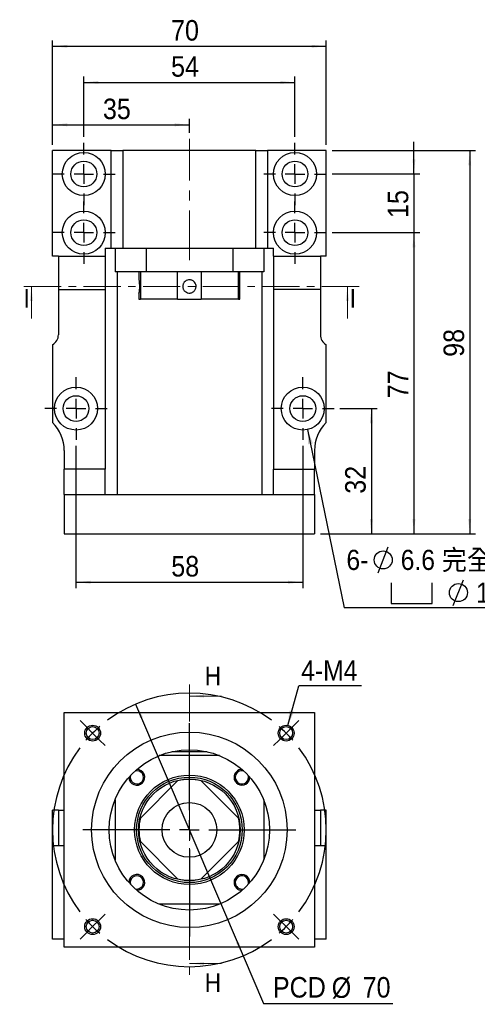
# Model space of a CAD drawing. Header units: millimetres. Extents: x 62 to 403, y 0 to 290.
# Tile 1 of 5: x 62 to 179, y 30 to 282. Entities that reach past the tile are written whole.
import ezdxf

# ---------------------------------------------------------------- set-up
doc = ezdxf.new("R2010")
doc.units = ezdxf.units.MM
doc.header["$LTSCALE"] = 1.5
doc.linetypes.add('CENTER', pattern=[10.16, 6.35, -1.27, 1.27, -1.27])
doc.linetypes.add('CENTERX2', pattern=[20.32, 12.7, -2.54, 2.54, -2.54])
doc.layers.add('FORMAT', color=7, linetype='Continuous')
doc.styles.add('SLDTEXTSTYLE0', font='GOTHIC.TTF', dxfattribs={"width": 0.913, "bigfont": 'bigfont'})
doc.styles.add('SLDTEXTSTYLE1', font='GOTHIC.TTF', dxfattribs={"width": 0.913})
doc.styles.get("Standard").update_dxf_attribs({"font": 'GOTHIC.TTF'})
doc.dimstyles.new('SLDDIMSTYLE0', dxfattribs={"dimtxt": 5.25, "dimasz": 3.75, "dimexe": 0, "dimexo": 0.0625, "dimgap": 1.3125, "dimtad": 1, "dimrnd": 1e-09, "dimzin": 12, "dimdsep": 46, "dimtxsty": 'SLDTEXTSTYLE1', "dimsah": 1, "dimcen": 0.09, "dimadec": 0, "dimazin": 3, "dimtfac": 1, "dimtofl": 0, "dimtmove": 0, "dimatfit": 3, "dimfxl": 0, "dimfrac": 2, "dimtolj": 1, "dimtzin": 12, "dimarcsym": 0})
doc.dimstyles.new('SLDDIMSTYLE1', dxfattribs={"dimtxt": 5.25, "dimasz": 3.75, "dimexe": 0, "dimexo": 0.0625, "dimgap": 1.3125, "dimtad": 1, "dimrnd": 1e-09, "dimzin": 12, "dimdsep": 46, "dimtxsty": 'SLDTEXTSTYLE1', "dimsah": 1, "dimcen": 0.09, "dimadec": 0, "dimazin": 3, "dimtfac": 1, "dimtmove": 0, "dimatfit": 0, "dimfxl": 0, "dimfrac": 2, "dimtolj": 1, "dimtzin": 12, "dimarcsym": 0})
doc.dimstyles.new('SLDDIMSTYLE2', dxfattribs={"dimtxt": 0.18, "dimasz": 3.75, "dimexe": 0, "dimexo": 0.0625, "dimgap": 0, "dimtad": 0, "dimtih": 1, "dimtoh": 1, "dimdec": 0, "dimrnd": 1e-09, "dimzin": 0, "dimdsep": 46, "dimtxsty": 'Standard', "dimsah": 1, "dimcen": 0.09, "dimadec": 0, "dimazin": 0, "dimtfac": 3.75, "dimtdec": 0, "dimtofl": 0, "dimtmove": 0, "dimatfit": 3, "dimfxl": 0, "dimfrac": 2, "dimtolj": 1, "dimtzin": 0, "dimarcsym": 0})
doc.dimstyles.new('SLDDIMSTYLE3', dxfattribs={"dimtxt": 5.25, "dimasz": 3.75, "dimexe": 0, "dimexo": 0.0625, "dimgap": 1.3125, "dimtad": 0, "dimtih": 1, "dimtoh": 1, "dimrnd": 1e-09, "dimzin": 12, "dimdsep": 46, "dimtxsty": 'SLDTEXTSTYLE1', "dimsah": 1, "dimcen": 0, "dimadec": 0, "dimazin": 3, "dimtfac": 1, "dimtmove": 0, "dimatfit": 3, "dimfxl": 0, "dimfrac": 2, "dimtolj": 1, "dimtzin": 12, "dimarcsym": 0})

# ---------------------------------------------------------------- blocks, each defined once
blk = doc.blocks.new('_D')
at = {"layer": 'FORMAT', "color": 7}
for p, q in [((70.34, 249.66), (70.34, 256.24)), ((70.34, 254.74), (105.34, 254.74)), ((105.34, 252.66), (105.34, 256.24))]:
    blk.add_line(p, q, dxfattribs=at)
for points in [[(70.34, 254.74), (74.09, 254.36), (74.09, 255.11)], [(105.34, 254.74), (101.59, 255.11), (101.59, 254.36)]]:
    blk.add_solid(points, dxfattribs=at)
at = {"layer": 'FORMAT', "color": 7, "insert": (83.23, 261.44), "char_height": 5.25, "attachment_point": 1, "style": 'SLDTEXTSTYLE1'}
blk.add_mtext('35', dxfattribs=at)
blk = doc.blocks.new('_D_1')
at = {"layer": 'FORMAT', "color": 7}
for p, q in [((78.34, 251.66), (78.34, 267.08)), ((132.34, 251.66), (132.34, 267.08)), ((78.34, 265.58), (132.34, 265.58))]:
    blk.add_line(p, q, dxfattribs=at)
for points in [[(78.34, 265.58), (82.09, 265.21), (82.09, 265.96)], [(132.34, 265.58), (128.59, 265.96), (128.59, 265.21)]]:
    blk.add_solid(points, dxfattribs=at)
at = {"layer": 'FORMAT', "color": 7, "insert": (100.65, 272.29), "char_height": 5.25, "attachment_point": 1, "style": 'SLDTEXTSTYLE1'}
blk.add_mtext('54', dxfattribs=at)
blk = doc.blocks.new('_D_2')
at = {"layer": 'FORMAT', "color": 7}
for p, q in [((70.34, 249.66), (70.34, 276.33)), ((70.34, 274.83), (140.34, 274.83)), ((140.34, 249.66), (140.34, 276.33))]:
    blk.add_line(p, q, dxfattribs=at)
for points in [[(70.34, 274.83), (74.09, 274.45), (74.09, 275.2)], [(140.34, 274.83), (136.59, 275.2), (136.59, 274.45)]]:
    blk.add_solid(points, dxfattribs=at)
at = {"layer": 'FORMAT', "color": 7, "insert": (100.65, 281.53), "char_height": 5.25, "attachment_point": 1, "style": 'SLDTEXTSTYLE1'}
blk.add_mtext('70', dxfattribs=at)
blk = doc.blocks.new('_D_3')
at = {"layer": 'FORMAT', "color": 7}
for p, q in [((76.34, 172.66), (76.34, 136.24)), ((134.34, 172.66), (134.34, 136.24)), ((76.34, 137.74), (134.34, 137.74))]:
    blk.add_line(p, q, dxfattribs=at)
for points in [[(76.34, 137.74), (80.09, 137.37), (80.09, 138.12)], [(134.34, 137.74), (130.59, 138.12), (130.59, 137.37)]]:
    blk.add_solid(points, dxfattribs=at)
at = {"layer": 'FORMAT', "color": 7, "insert": (100.71, 144.45), "char_height": 5.25, "attachment_point": 1, "style": 'SLDTEXTSTYLE1'}
blk.add_mtext('58', dxfattribs=at)
blk = doc.blocks.new('_D_4')
at = {"layer": 'FORMAT', "color": 7}
for p, q in [((143.84, 182.16), (153.38, 182.16)), ((151.88, 182.16), (151.88, 150.16)), ((138.84, 150.16), (153.38, 150.16))]:
    blk.add_line(p, q, dxfattribs=at)
for points in [[(151.88, 182.16), (151.5, 178.41), (152.25, 178.41)], [(151.88, 150.16), (152.25, 153.91), (151.5, 153.91)]]:
    blk.add_solid(points, dxfattribs=at)
at = {"layer": 'FORMAT', "color": 7, "insert": (145.17, 160.38), "char_height": 5.25, "attachment_point": 1, "rotation": 90, "style": 'SLDTEXTSTYLE1'}
blk.add_mtext('32', dxfattribs=at)
blk = doc.blocks.new('_D_5')
at = {"layer": 'FORMAT', "color": 7}
for p, q in [((141.84, 227.16), (164.27, 227.16)), ((162.77, 227.16), (162.77, 150.16)), ((138.84, 150.16), (164.27, 150.16))]:
    blk.add_line(p, q, dxfattribs=at)
for points in [[(162.77, 227.16), (162.39, 223.41), (163.14, 223.41)], [(162.77, 150.16), (163.14, 153.91), (162.39, 153.91)]]:
    blk.add_solid(points, dxfattribs=at)
at = {"layer": 'FORMAT', "color": 7, "insert": (156.06, 184.78), "char_height": 5.25, "attachment_point": 1, "rotation": 90, "style": 'SLDTEXTSTYLE1'}
blk.add_mtext('77', dxfattribs=at)
blk = doc.blocks.new('_D_6')
at = {"layer": 'FORMAT', "color": 7}
for p, q in [((162.77, 242.16), (162.77, 250.41)), ((141.84, 242.16), (164.27, 242.16)), ((162.77, 242.16), (162.77, 227.16)), ((141.84, 227.16), (164.27, 227.16)), ((162.77, 227.16), (162.77, 218.91))]:
    blk.add_line(p, q, dxfattribs=at)
for points in [[(162.77, 242.16), (163.14, 245.91), (162.39, 245.91)], [(162.77, 227.16), (162.39, 223.41), (163.14, 223.41)]]:
    blk.add_solid(points, dxfattribs=at)
at = {"layer": 'FORMAT', "color": 7, "insert": (156.06, 230.91), "char_height": 5.25, "attachment_point": 1, "rotation": 90, "style": 'SLDTEXTSTYLE1'}
blk.add_mtext('15', dxfattribs=at)
blk = doc.blocks.new('_D_7')
at = {"layer": 'FORMAT', "color": 7}
for p, q in [((141.84, 248.16), (178.54, 248.16)), ((177.04, 248.16), (177.04, 150.16)), ((138.84, 150.16), (178.54, 150.16))]:
    blk.add_line(p, q, dxfattribs=at)
for points in [[(177.04, 248.16), (176.66, 244.41), (177.41, 244.41)], [(177.04, 150.16), (177.41, 153.91), (176.66, 153.91)]]:
    blk.add_solid(points, dxfattribs=at)
at = {"layer": 'FORMAT', "color": 7, "insert": (170.33, 195.39), "char_height": 5.25, "attachment_point": 1, "rotation": 90, "style": 'SLDTEXTSTYLE1'}
blk.add_mtext('98', dxfattribs=at)
blk = doc.blocks.new('SW_SYMBOL_HOLE_DIAM')
at = {"layer": 'FORMAT', "color": 0}
blk.add_line((450, 0), (1050, 1500), dxfattribs=at)
blk.add_circle((750, 750), 525, dxfattribs=at)
blk = doc.blocks.new('SW_SYMBOL_HOLE_SPOT')
at = {"layer": 'FORMAT', "color": 0}
for p, q in [((0, 1312.5), (0, 112.5)), ((2400, 112.5), (2400, 1312.5)), ((0, 112.5), (2400, 112.5))]:
    blk.add_line(p, q, dxfattribs=at)
blk = doc.blocks.new('SW_NOTE_0')
at = {"layer": 'FORMAT', "color": 0}
blk.add_line((52.64, 0), (0, 0), dxfattribs=at)
at = {"layer": 'FORMAT', "color": 0, "xscale": 0.0043935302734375, "yscale": 0.0043935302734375, "zscale": 0.0043935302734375}
for name, p in [('SW_SYMBOL_HOLE_DIAM', (6.68, 8.95)), ('SW_SYMBOL_HOLE_SPOT', (11.99, 0.57)), ('SW_SYMBOL_HOLE_DIAM', (25.93, 0.57))]:
    blk.add_blockref(name, p, dxfattribs=at)
at = {"layer": 'FORMAT', "color": 0, "attachment_point": 1}
for s, insert, char_height, style in [('6-', (0.58, 14.82), 5.159, 'SLDTEXTSTYLE1'), ('6.6 \\M+18AAE\\M+19153\\M+18AD1\\M+190FA', (14.46, 14.82), 5.1594, 'SLDTEXTSTYLE0'), ('11', (33.71, 6.44), 5.159, 'SLDTEXTSTYLE1')]:
    blk.add_mtext(s, dxfattribs=dict(at, insert=insert, char_height=char_height, style=style))
blk = doc.blocks.new('SW_CENTERMARKSYMBOL_0')
at = {"layer": 'FORMAT', "color": 0}
for p, q in [((0, 5), (0, 8)), ((-5, 0), (-8, 0)), ((0, 0), (-2.5, 0)), ((0, 0), (0, 2.5)), ((0, 0), (0, -2.5)), ((0, 0), (2.5, 0)), ((5, 0), (8, 0)), ((0, -5), (0, -8))]:
    blk.add_line(p, q, dxfattribs=at)
blk = doc.blocks.new('SW_CENTERMARKSYMBOL_1')
at = {"layer": 'FORMAT', "color": 0}
for p, q in [((0, 5), (0, 8)), ((-5, 0), (-8, 0)), ((0, 0), (-2.5, 0)), ((0, 0), (0, 2.5)), ((0, 0), (0, -2.5)), ((0, 0), (2.5, 0)), ((5, 0), (8, 0)), ((0, -5), (0, -8))]:
    blk.add_line(p, q, dxfattribs=at)
blk = doc.blocks.new('SW_CENTERMARKSYMBOL_2')
at = {"layer": 'FORMAT', "color": 0}
for p, q in [((0, 5), (0, 8)), ((-5, 0), (-8, 0)), ((0, 0), (-2.5, 0)), ((0, 0), (0, 2.5)), ((0, 0), (0, -2.5)), ((0, 0), (2.5, 0)), ((5, 0), (8, 0)), ((0, -5), (0, -8))]:
    blk.add_line(p, q, dxfattribs=at)
blk = doc.blocks.new('SW_CENTERMARKSYMBOL_3')
at = {"layer": 'FORMAT', "color": 0}
for p, q in [((0, 5), (0, 8)), ((-5, 0), (-8, 0)), ((0, 0), (-2.5, 0)), ((0, 0), (0, 2.5)), ((0, 0), (0, -2.5)), ((0, 0), (2.5, 0)), ((5, 0), (8, 0)), ((0, -5), (0, -8))]:
    blk.add_line(p, q, dxfattribs=at)
blk = doc.blocks.new('SW_CENTERMARKSYMBOL_4')
at = {"layer": 'FORMAT', "color": 0}
for p, q in [((0, 5), (0, 8)), ((-5, 0), (-8, 0)), ((0, 0), (-2.5, 0)), ((0, 0), (0, 2.5)), ((0, 0), (0, -2.5)), ((0, 0), (2.5, 0)), ((5, 0), (8, 0)), ((0, -5), (0, -8))]:
    blk.add_line(p, q, dxfattribs=at)
blk = doc.blocks.new('SW_CENTERMARKSYMBOL_5')
at = {"layer": 'FORMAT', "color": 0}
for p, q in [((0, 5), (0, 8)), ((-5, 0), (-8, 0)), ((0, 0), (-2.5, 0)), ((0, 0), (0, 2.5)), ((0, 0), (0, -2.5)), ((0, 0), (2.5, 0)), ((5, 0), (8, 0)), ((0, -5), (0, -8))]:
    blk.add_line(p, q, dxfattribs=at)
blk = doc.blocks.new('_D_8')
at = {"layer": 'FORMAT', "color": 7}
for p, q in [((91.6, 106.59), (119.09, 42.22)), ((119.09, 42.22), (124.32, 29.97)), ((124.32, 29.97), (157.41, 29.97))]:
    blk.add_line(p, q, dxfattribs=at)
for points in [[(91.6, 106.59), (92.73, 103), (93.42, 103.29)], [(119.09, 42.22), (117.96, 45.81), (117.27, 45.52)]]:
    blk.add_solid(points, dxfattribs=at)
at = {"layer": 'FORMAT', "color": 7, "char_height": 5.25, "attachment_point": 1, "style": 'SLDTEXTSTYLE1'}
for s, insert in [('PCD', (126.7, 36.76)), ('%%c', (141.74, 36.68)), ('70', (149.65, 36.76))]:
    blk.add_mtext(s, dxfattribs=dict(at, insert=insert))
blk = doc.blocks.new('SW_NOTE_1')
at = {"layer": 'FORMAT', "color": 0}
blk.add_line((16.05, 0), (0, 0), dxfattribs=at)
at = {"layer": 'FORMAT', "color": 0, "insert": (0.61, 6.47), "char_height": 5.159, "attachment_point": 1, "style": 'SLDTEXTSTYLE1'}
blk.add_mtext('4-M4', dxfattribs=at)
blk = doc.blocks.new('SW_CENTERMARKSYMBOL_6')
at = {"layer": 'FORMAT', "color": 0}
for p, q in [((-51.27, 1.77), (-52.7, 3.2)), ((1.77, 1.77), (3.2, 3.2)), ((-49.5, 0), (-51.27, 1.77)), ((-49.5, 0), (-47.73, -1.77)), ((-24.75, -19.75), (-24.75, 2.5)), ((0, 0), (-1.77, -1.77)), ((0, 0), (1.77, 1.77)), ((-47.73, -1.77), (-46.3, -3.2)), ((-1.77, -1.77), (-3.2, -3.2)), ((-24.75, -24.75), (-24.75, -22.25)), ((-29.75, -24.75), (-52, -24.75)), ((-24.75, -24.75), (-27.25, -24.75)), ((-24.75, -24.75), (-24.75, -27.25)), ((-24.75, -24.75), (-22.25, -24.75)), ((-19.75, -24.75), (2.5, -24.75)), ((-24.75, -29.75), (-24.75, -52)), ((-49.5, -49.5), (-47.73, -47.73)), ((-47.73, -47.73), (-46.3, -46.3)), ((-1.77, -47.73), (-3.2, -46.3)), ((0, -49.5), (-1.77, -47.73)), ((-49.5, -49.5), (-51.27, -51.27)), ((0, -49.5), (1.77, -51.27)), ((-51.27, -51.27), (-52.7, -52.7)), ((1.77, -51.27), (3.2, -52.7))]:
    blk.add_line(p, q, dxfattribs=at)
for start, end in [(53.1851, 126.8149), (135, 139.0926), (130.9074, 135), (45, 49.0926), (40.9074, 45), (143.1851, 216.8149), (323.1851, 36.8149), (220.9074, 225), (315, 319.0926), (225, 229.0926), (310.9074, 315), (233.1851, 306.8149)]:
    blk.add_arc((-24.75, -24.75), 35, start, end, dxfattribs=at)

msp = doc.modelspace()

# ---------------------------------------------------------------- linework, layer by layer
at = {"color": 7, "linetype": 'Continuous', "lineweight": 25}
for p, q in [((70.345, 221.156), (70.345, 248.156)), ((85.345, 248.156), (70.345, 248.156)), ((85.345, 248.156), (88.345, 248.156)), ((85.345, 223.156), (85.345, 248.156)), ((122.345, 248.156), (88.345, 248.156)), ((88.345, 248.156), (88.345, 223.156)), ((122.345, 248.156), (125.345, 248.156)), ((122.345, 223.156), (122.345, 248.156)), ((125.345, 248.156), (125.345, 223.156)), ((140.345, 248.156), (125.345, 248.156)), ((140.345, 221.156), (140.345, 248.156)), ((83.845, 223.156), (83.845, 221.156)), ((83.845, 223.156), (85.345, 223.156)), ((85.345, 223.156), (88.345, 223.156)), ((86.345, 223.156), (86.345, 217.156)), ((88.345, 223.156), (122.345, 223.156)), ((94.254, 223.156), (94.254, 217.156)), ((116.435, 223.156), (116.435, 217.156)), ((122.345, 223.156), (125.345, 223.156)), ((124.345, 223.156), (124.345, 217.156)), ((125.345, 223.156), (126.845, 223.156)), ((126.845, 221.156), (126.845, 223.156)), ((71.845, 221.156), (70.345, 221.156)), ((71.845, 221.156), (83.845, 221.156)), ((71.845, 221.156), (71.845, 212.656)), ((83.845, 221.156), (83.845, 212.656)), ((126.845, 221.156), (138.845, 221.156)), ((126.845, 221.156), (126.845, 212.656)), ((138.845, 221.156), (138.845, 212.656)), ((140.345, 221.156), (138.845, 221.156)), ((94.254, 217.156), (86.345, 217.156)), ((86.845, 217.156), (86.845, 160.156)), ((92.444, 217.156), (92.444, 215.085)), ((92.801, 217.156), (92.801, 210.156)), ((116.435, 217.156), (94.254, 217.156)), ((102.331, 210.156), (102.331, 217.156)), ((108.358, 217.156), (108.358, 210.156)), ((124.345, 217.156), (116.435, 217.156)), ((117.888, 210.156), (117.888, 217.156)), ((118.245, 210.156), (118.245, 217.156)), ((123.845, 217.156), (123.845, 160.156)), ((71.845, 212.656), (83.845, 212.656)), ((71.845, 212.656), (71.845, 201.056)), ((83.845, 212.656), (83.845, 166.656)), ((92.444, 211.728), (92.444, 210.156)), ((92.446, 211.717), (92.447, 211.728)), ((138.845, 212.656), (126.845, 212.656)), ((126.845, 212.656), (126.845, 166.656)), ((138.845, 212.656), (138.845, 201.056)), ((92.444, 210.156), (92.801, 210.156)), ((102.331, 210.156), (92.801, 210.156)), ((102.331, 210.156), (108.358, 210.156)), ((117.888, 210.156), (108.358, 210.156)), ((117.888, 210.156), (118.245, 210.156)), ((70.345, 198.458), (70.345, 178.564)), ((140.345, 178.564), (140.345, 198.458)), ((73.344, 171.423), (73.344, 166.656)), ((137.345, 171.423), (137.345, 166.656)), ((83.845, 166.656), (73.344, 166.656)), ((73.344, 160.156), (73.344, 166.656)), ((83.845, 160.156), (83.845, 166.656)), ((126.845, 166.656), (137.345, 166.656)), ((126.845, 160.156), (126.845, 166.656)), ((137.345, 160.156), (137.345, 166.656)), ((73.344, 160.156), (137.345, 160.156)), ((73.344, 160.156), (73.344, 150.156)), ((137.345, 160.156), (137.345, 150.156)), ((73.344, 150.156), (137.345, 150.156)), ((73.344, 104.405), (137.345, 104.405)), ((73.344, 44.405), (73.344, 104.405)), ((137.345, 104.405), (137.345, 44.405)), ((113.042, 93.405), (97.647, 93.405)), ((100.845, 94.405), (109.845, 94.405)), ((102.331, 86.948), (92.801, 77.418)), ((117.888, 77.418), (108.358, 86.948)), ((86.345, 82.103), (86.345, 66.708)), ((124.345, 82.103), (124.345, 66.708)), ((71.845, 79.405), (70.345, 79.405)), ((70.345, 70.405), (70.345, 79.405)), ((71.845, 79.405), (73.344, 79.405)), ((71.845, 79.405), (71.845, 70.405)), ((137.345, 79.405), (138.845, 79.405)), ((138.845, 79.405), (138.845, 70.405)), ((140.345, 79.405), (138.845, 79.405)), ((140.345, 70.405), (140.345, 79.405)), ((92.801, 71.392), (102.331, 61.862)), ((108.358, 61.862), (117.888, 71.392)), ((70.345, 46.405), (70.345, 70.405)), ((70.345, 70.405), (73.344, 70.405)), ((137.345, 70.405), (140.345, 70.405)), ((140.345, 46.405), (140.345, 70.405)), ((113.042, 55.405), (97.647, 55.405)), ((73.344, 46.405), (70.345, 46.405)), ((140.345, 46.405), (137.345, 46.405)), ((137.345, 44.405), (73.344, 44.405))]:
    msp.add_line(p, q, dxfattribs=at)
at = {"color": 7, "linetype": 'CENTER', "lineweight": 18}
for p, q in [((148.745, 213.406), (61.944, 213.406)), ((105.345, 111.605), (105.345, 37.205))]:
    msp.add_line(p, q, dxfattribs=at)
at = {"color": 7, "linetype": 'Continuous', "lineweight": 18}
for p, q in [((64.944, 205.156), (64.944, 213.406)), ((145.745, 205.156), (145.745, 213.406)), ((113.595, 108.605), (105.345, 108.605)), ((113.595, 40.205), (105.345, 40.205))]:
    msp.add_line(p, q, dxfattribs=at)
at = {"color": 7, "linetype": 'Continuous', "lineweight": 25, "flags": 128}
for points in [[(90.273, 88.301), (90.259, 88.247), (90.209, 87.84)], [(90.209, 60.97), (90.259, 60.563), (90.273, 60.509)]]:
    msp.add_lwpolyline(points, dxfattribs=at)
at = {"color": 7, "linetype": 'Continuous', "lineweight": 25}
for centre, radius in [((78.345, 242.156), 5.5), ((132.345, 242.156), 5.5), ((78.345, 242.156), 3.3), ((132.345, 242.156), 3.3), ((78.345, 227.156), 5.5), ((132.345, 227.156), 5.5), ((78.345, 227.156), 3.3), ((132.345, 227.156), 3.3), ((76.345, 182.156), 5.5), ((134.345, 182.156), 5.5), ((76.345, 182.156), 3.3), ((134.345, 182.156), 3.3), ((80.596, 99.154), 2.025), ((80.596, 99.154), 1.65), ((130.093, 99.154), 2.025), ((130.093, 99.154), 1.65), ((105.345, 74.405), 25), ((105.345, 74.405), 20.5), ((105.345, 74.405), 14), ((105.345, 74.405), 13.5), ((105.345, 74.405), 13), ((105.345, 74.405), 7), ((80.596, 49.656), 2.025), ((80.596, 49.656), 1.65), ((130.093, 49.656), 2.025), ((130.093, 49.656), 1.65)]:
    msp.add_circle(centre, radius, dxfattribs=at)
for centre, radius, start, end in [((68.845, 201.056), 3, 300, 0), ((141.845, 201.056), 3, 180, 240), ((63.345, 171.423), 10, 0, 45.573), ((147.345, 171.423), 10, 134.427, 180), ((91.909, 87.84), 2.025, 180, 90.78196), ((91.909, 87.84), 1.7, 180, 105.74412), ((118.78, 87.84), 2.025, 89.21804, 180), ((118.78, 87.84), 1.7, 74.25588, 180), ((118.78, 87.84), 1.7, 180, 15.74412), ((105.345, 74.405), 12.9, 76.49187, 103.50813), ((118.78, 87.84), 2.025, 180, 0.78196), ((105.345, 74.405), 12.9, 166.49187, 193.50813), ((105.345, 74.405), 12.9, 346.49187, 13.50813), ((91.909, 60.97), 2.025, 269.21804, 180), ((118.78, 60.97), 2.025, 359.21804, 180), ((91.909, 60.97), 1.7, 254.25588, 180), ((105.345, 74.405), 12.9, 256.49187, 283.50813), ((118.78, 60.97), 2.025, 180, 270.78196), ((118.78, 60.97), 1.7, 344.25588, 180), ((118.78, 60.97), 1.7, 180, 285.74412)]:
    msp.add_arc(centre, radius, start, end, dxfattribs=at)
for points, knots in [([(92.447, 215.085), (92.446, 215.091), (92.443, 215.115), (92.463, 214.963), (92.499, 214.643), (92.538, 214.169), (92.56, 213.612), (92.556, 213.033), (92.528, 212.497), (92.488, 212.064), (92.457, 211.8), (92.449, 211.741), (92.446, 211.717)], [0, 0, 0, 0, 0.0355827, 0.1459509, 0.2566412, 0.3681713, 0.4797639, 0.5905238, 0.7008607, 0.8118378, 0.9235232, 1, 1, 1, 1]), ([(105.152, 215.095), (105.263, 215.108), (105.374, 215.11), (105.595, 215.091), (105.706, 215.071), (105.921, 215.01), (106.024, 214.969), (106.221, 214.867), (106.316, 214.806), (106.576, 214.599), (106.723, 214.425), (106.938, 214.038), (107.008, 213.821), (107.046, 213.49), (107.048, 213.377), (107.029, 213.155), (107.009, 213.046), (106.948, 212.832), (106.907, 212.727), (106.805, 212.53), (106.745, 212.436), (106.606, 212.261), (106.528, 212.181), (106.36, 212.038), (106.267, 211.974), (106.072, 211.866), (105.971, 211.822), (105.759, 211.754), (105.648, 211.73), (105.318, 211.692), (105.09, 211.711), (104.664, 211.833), (104.461, 211.937), (104.201, 212.144), (104.12, 212.223), (103.976, 212.392), (103.913, 212.483), (103.805, 212.677), (103.76, 212.781), (103.692, 212.992), (103.669, 213.1), (103.643, 213.324), (103.641, 213.435), (103.659, 213.656), (103.68, 213.767), (103.741, 213.981), (103.782, 214.084), (103.883, 214.282), (103.944, 214.377), (104.151, 214.637), (104.325, 214.784), (104.712, 214.999), (104.928, 215.07), (105.152, 215.095)], [0, 0, 0, 0, 0.03125, 0.03125, 0.0625, 0.0625, 0.09375, 0.09375, 0.125, 0.125, 0.1875, 0.1875, 0.25, 0.25, 0.28125, 0.28125, 0.3125, 0.3125, 0.34375, 0.34375, 0.375, 0.375, 0.40625, 0.40625, 0.4375, 0.4375, 0.46875, 0.46875, 0.5, 0.5, 0.5625, 0.5625, 0.625, 0.625, 0.65625, 0.65625, 0.6875, 0.6875, 0.71875, 0.71875, 0.75, 0.75, 0.78125, 0.78125, 0.8125, 0.8125, 0.84375, 0.84375, 0.875, 0.875, 0.9375, 0.9375, 1, 1, 1, 1])]:
    msp.add_open_spline(points, degree=3, knots=knots, dxfattribs=at)
at = {"color": 7, "linetype": 'Continuous', "lineweight": 18}
for points in [[(64.944, 213.406), (64.569, 209.656), (65.319, 209.656)], [(145.745, 213.406), (145.37, 209.656), (146.12, 209.656)], [(105.345, 108.605), (109.095, 108.23), (109.095, 108.98)], [(105.345, 40.205), (109.095, 39.83), (109.095, 40.58)]]:
    msp.add_solid(points, dxfattribs=at)
at = {"layer": 'FORMAT', "color": 7, "linetype": 'CENTERX2', "lineweight": 18, "ltscale": 0.666667}
msp.add_line((105.345, 220.156), (105.345, 251.156), dxfattribs=at)

# ---------------------------------------------------------------- block references
at = {"layer": 'FORMAT', "color": 7}
for name, p in [('SW_CENTERMARKSYMBOL_0', (78.345, 242.156)), ('SW_CENTERMARKSYMBOL_2', (132.345, 242.156)), ('SW_CENTERMARKSYMBOL_1', (78.345, 227.156)), ('SW_CENTERMARKSYMBOL_3', (132.345, 227.156)), ('SW_CENTERMARKSYMBOL_4', (76.345, 182.156)), ('SW_CENTERMARKSYMBOL_5', (134.345, 182.156)), ('SW_NOTE_0', (144.925, 131.217)), ('SW_NOTE_1', (133.33, 111.28)), ('SW_CENTERMARKSYMBOL_6', (130.093, 99.154))]:
    msp.add_blockref(name, p, dxfattribs=at)

# ---------------------------------------------------------------- texts
at = {"color": 7, "linetype": 'Continuous', "char_height": 4.763, "attachment_point": 1, "style": 'SLDTEXTSTYLE1'}
for s, insert in [('I', (62.936, 212.717)), ('I', (146.318, 212.717)), ('H', (109.258, 116.166)), ('H', (109.258, 37.687))]:
    msp.add_mtext(s, dxfattribs=dict(at, insert=insert))

# ---------------------------------------------------------------- dimensions: what is measured, and where the dimension line sits
at = {"layer": 'FORMAT', "color": 7}
for base, p1, p2, angle, dimstyle, picture, middle in [((140.345, 274.827), (70.345, 248.156), (140.345, 248.156), 0, 'SLDDIMSTYLE0', '_D_2', (104.529, 274.827)), ((105.345, 254.735), (70.345, 248.156), (105.345, 251.156), 0, 'SLDDIMSTYLE0', '_D', (87.112, 254.735)), ((162.769, 227.156), (140.345, 242.156), (140.345, 227.156), 90, 'SLDDIMSTYLE1', '_D_6', (162.769, 234.787)), ((177.039, 150.156), (140.345, 248.156), (137.345, 150.156), 90, 'SLDDIMSTYLE0', '_D_7', (177.039, 199.27)), ((162.769, 150.156), (140.345, 227.156), (137.345, 150.156), 90, 'SLDDIMSTYLE0', '_D_5', (162.769, 188.656)), ((151.879, 150.156), (142.345, 182.156), (137.345, 150.156), 90, 'SLDDIMSTYLE0', '_D_4', (151.879, 164.26))]:
    dim = msp.add_linear_dim(base=base, p1=p1, p2=p2, angle=angle, dimstyle=dimstyle, dxfattribs=at)
    dim.commit()
    dim.dimension.update_dxf_attribs({"geometry": picture, "text_midpoint": middle, "dimtype": 160})
for base, p1, p2, picture, middle in [((132.345, 265.583), (78.345, 250.156), (132.345, 250.156), '_D_1', (104.529, 265.583)), ((134.345, 137.74), (76.345, 174.156), (134.345, 174.156), '_D_3', (104.587, 137.74))]:
    dim = msp.add_linear_dim(base=base, p1=p1, p2=p2, dimstyle='SLDDIMSTYLE0', dxfattribs=at)
    dim.commit()
    dim.dimension.update_dxf_attribs({"geometry": picture, "text_midpoint": middle, "dimtype": 160})
dim = msp.add_diameter_dim_2p(p1=(119.09, 42.217), p2=(91.599, 106.593), text='PCD<>', dimstyle='SLDDIMSTYLE3', dxfattribs=at)
dim.commit()
dim.dimension.update_dxf_attribs({"geometry": '_D_8', "text_midpoint": (142.058, 34.177), "dimtype": 163})

# ---------------------------------------------------------------- leaders
for points in [[(135.572, 176.795), (144.925, 131.217)], [(130.49, 101.14), (133.33, 111.28)]]:
    msp.add_leader(points, dimstyle='SLDDIMSTYLE2', dxfattribs=at)

doc.saveas('drawing.dxf')
